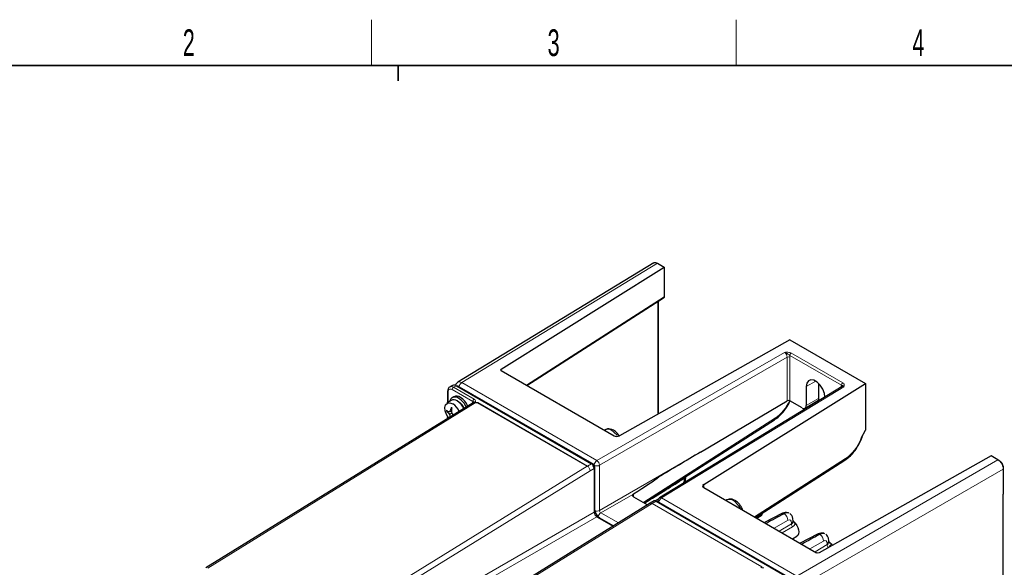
# Paper-space layout 'Blatt2' of a CAD drawing. Header units: millimetres. Extents: x 5 to 418, y 2 to 292.
# Tile 46 of 76: x 75 to 204, y 217 to 288. Entities that reach past the tile are written whole.
import ezdxf

# ---------------------------------------------------------------- set-up
doc = ezdxf.new("R2010")
doc.units = ezdxf.units.MM
doc.layers.add('SLD-0', color=7, linetype='Continuous')
doc.styles.add('SLDTEXTSTYLE0', font='TXT', dxfattribs={"width": 0.605})

psp = doc.layouts.new('Blatt2')

# ---------------------------------------------------------------- linework, layer by layer
at = {"color": 7, "linetype": 'Continuous', "lineweight": 25}
for p, q in [((158.45, 256.66), (132.81, 241.05)), ((158.96, 256.62), (159.84, 256.1)), ((138.49, 242.78), (159.84, 256.1)), ((159.84, 256.1), (159.84, 252.25)), ((141.85, 240.64), (159.75, 252.09)), ((159.06, 236.92), (159.06, 251.64)), ((176.28, 246.61), (153.96, 234.05)), ((176.28, 246.61), (186.18, 240.9)), ((138.5, 242.57), (153.26, 234.05)), ((131.48, 239.88), (131.48, 238.36)), ((132.12, 240.64), (131.76, 240.44)), ((132.62, 240.59), (150.3, 230.39)), ((132.97, 240.47), (150.65, 230.27)), ((183.11, 240.49), (159.22, 225.92)), ((165, 227.68), (186.18, 240.9)), ((178.41, 240.49), (178.41, 237.99)), ((180.03, 240.9), (180.03, 238.94)), ((186.18, 240.9), (186.18, 234.78)), ((131.94, 238.67), (131.39, 238.29)), ((132.27, 239.15), (132.06, 239.03)), ((164.59, 231.9), (175.93, 238.6)), ((177.88, 237.68), (176.28, 238.61)), ((178.26, 237.65), (180.03, 238.69)), ((134.84, 238.37), (99.83, 216.74)), ((131.39, 237.33), (131.32, 237.29)), ((131.65, 237.19), (131.51, 237.08)), ((132, 237.21), (131.73, 237.17)), ((132, 237.47), (131.85, 237.43)), ((132.04, 236.99), (131.73, 236.82)), ((132.21, 236.85), (132.04, 236.64)), ((157.22, 225.24), (174.28, 236.15)), ((152.11, 234.83), (152, 234.77)), ((185.59, 233.71), (186.18, 234.78)), ((171.78, 223.36), (183.48, 230.84)), ((202.62, 231.41), (180.12, 218.74)), ((203.51, 230.9), (202.62, 231.41)), ((203.68, 230.8), (203.51, 230.9)), ((203.79, 230.72), (203.64, 230.8)), ((150.65, 229.78), (150.65, 224.06)), ((150.72, 230.14), (150.72, 224.43)), ((204.21, 229.88), (204.21, 229.67)), ((204.21, 229.67), (204.21, 226.41)), ((162.35, 228.52), (163.13, 229)), ((162.64, 228.54), (162.64, 228.58)), ((162.66, 228.67), (162.67, 228.7)), ((163.21, 229.07), (163.13, 229)), ((165.01, 227.27), (179.77, 218.74)), ((155.71, 226.37), (155.81, 226.46)), ((155.81, 226.05), (157.65, 224.99)), ((159.05, 225.74), (158.65, 225.54)), ((168.02, 225.65), (167.91, 225.59)), ((204.21, 138.99), (204.21, 226.41)), ((158, 225.21), (122.81, 203.47)), ((157.93, 225.16), (157.62, 225)), ((158.53, 225.51), (158, 225.21)), ((158.01, 225.21), (158, 225.2)), ((158.78, 225.49), (176.46, 215.28)), ((158.98, 225.5), (158.98, 225.37)), ((159.08, 225.37), (159.03, 225.34)), ((159.13, 225.37), (176.81, 215.16)), ((151, 223.45), (153.15, 222.21)), ((151.36, 223.32), (153.21, 222.25)), ((171.96, 223.26), (172.5, 223.59)), ((172.02, 223.22), (172.04, 223.29)), ((172.03, 223.26), (172.04, 223.29)), ((175.22, 223.86), (172.95, 222.68)), ((176.64, 220.55), (177.18, 220.89)), ((176.7, 220.51), (176.73, 220.58)), ((176.72, 220.56), (176.73, 220.58)), ((179.9, 221.16), (177.63, 219.98)), ((181.68, 219.88), (181.81, 219.69))]:
    psp.add_line(p, q, dxfattribs=at)
at = {"color": 7, "linetype": 'Continuous', "lineweight": 18}
for p, q in [((158.96, 256.62), (133.32, 241.01)), ((141.78, 240.68), (159.82, 252.21)), ((159, 236.89), (159, 251.61)), ((159.82, 252.21), (159.84, 252.25)), ((151, 230.8), (175.57, 244.96)), ((176.42, 244.88), (183.21, 240.96)), ((175.93, 244.34), (151.36, 230.18)), ((175.93, 238.6), (175.93, 244.34)), ((183.03, 240.65), (176.25, 244.57)), ((176.28, 244.34), (176.28, 238.61)), ((138.49, 242.78), (138.49, 242.58)), ((133.32, 241.01), (151, 230.8)), ((178.41, 240.49), (179.66, 241.18)), ((131.56, 239.78), (131.56, 238.41)), ((134.77, 238.53), (132.09, 240.08)), ((132.62, 240.59), (132.26, 240.39)), ((132.26, 240.39), (134.95, 238.84)), ((132.9, 240.43), (132.97, 240.47)), ((183.36, 240.46), (159.48, 225.9)), ((183, 240.46), (183.03, 240.44)), ((183, 240.42), (183, 240.46)), ((178.41, 237.99), (180.03, 238.94)), ((135.1, 238.34), (100.08, 216.72)), ((134.77, 238.32), (134.74, 238.34)), ((134.74, 238.3), (134.74, 238.34)), ((135.4, 238.38), (135.41, 238.38)), ((149.76, 230.08), (135.4, 238.37)), ((135.41, 238.38), (149.77, 230.08)), ((157.15, 225.35), (174.38, 236.37)), ((151.36, 224.26), (164.59, 231.9)), ((171.64, 223.44), (183.57, 231.06)), ((177.17, 215.69), (203.51, 230.9)), ((114.57, 208.35), (149.76, 230.08)), ((150.12, 229.47), (114.94, 207.74)), ((149.77, 230.08), (150.3, 230.39)), ((150.65, 229.78), (150.12, 229.47)), ((150.51, 230.18), (150.65, 230.27)), ((150.58, 230.06), (150.72, 230.14)), ((151.36, 230.18), (151.36, 224.26)), ((204.21, 229.67), (177.87, 214.47)), ((162.43, 228.26), (162.43, 228.41)), ((165, 227.68), (165, 227.27)), ((155.71, 226.37), (151.53, 223.96)), ((155.81, 226.46), (155.81, 226.05)), ((159.48, 225.9), (177.17, 215.69)), ((158.25, 225.18), (123.06, 203.45)), ((150.65, 224.39), (150.72, 224.43)), ((157.14, 225.28), (157.15, 225.35)), ((158.78, 225.49), (158.25, 225.19)), ((158.25, 225.19), (172.62, 216.89)), ((172.61, 216.89), (158.25, 225.18)), ((158.98, 225.48), (158.89, 225.43)), ((159.06, 225.33), (159.13, 225.37)), ((114.94, 203.45), (150.65, 224.06)), ((151, 223.45), (115.29, 202.83)), ((151.29, 223.28), (151.36, 223.32)), ((151.53, 223.96), (153.83, 222.63)), ((175.98, 222.97), (174.22, 221.95)), ((173.16, 222.56), (173.18, 222.57)), ((173.18, 222.57), (173.16, 222.56)), ((174.89, 221.56), (176.49, 222.51)), ((176.61, 222.12), (175.28, 221.34)), ((176.49, 222.51), (176.49, 222.66)), ((177.84, 219.86), (177.86, 219.87)), ((177.86, 219.87), (177.84, 219.86)), ((180.67, 220.26), (178.9, 219.24)), ((179.58, 218.86), (181.17, 219.8)), ((181.3, 219.42), (180.74, 219.09)), ((181.17, 219.8), (181.17, 219.96))]:
    psp.add_line(p, q, dxfattribs=at)
at = {"color": 7, "linetype": 'Continuous', "lineweight": 25, "flags": 128}
for points in [[(159.84, 252.25), (159.84, 252.23), (159.84, 252.22), (159.84, 252.2)], [(180.87, 239.12), (180.8, 239.59), (180.58, 240.15), (180.26, 240.65), (179.85, 241.05), (179.43, 241.3), (179.03, 241.36), (178.7, 241.23), (178.48, 240.93), (178.41, 240.49)], [(180.03, 238.94), (180.03, 238.83), (180.03, 238.75), (180.03, 238.7), (180.03, 238.69)], [(131.6, 236.36), (131.32, 236.81), (131.15, 237.3), (131.12, 237.75), (131.22, 238.11), (131.45, 238.33), (131.77, 238.37), (132.14, 238.24)], [(176.99, 222.59), (177.17, 222.32), (177.31, 222.03), (177.4, 221.73), (177.43, 221.45), (177.4, 221.21), (177.31, 221.01), (177.18, 220.89)]]:
    psp.add_lwpolyline(points, dxfattribs=at)
at = {"color": 7, "linetype": 'Continuous', "lineweight": 18, "flags": 128}
for points in [[(169.8, 224.5), (169.75, 224.6), (169.44, 225.06), (169.06, 225.43), (168.66, 225.65), (168.29, 225.72), (168.02, 225.65)], [(172.02, 223.22), (172.03, 223.25), (172.03, 223.26)], [(176.7, 220.52), (176.71, 220.55), (176.72, 220.56)]]:
    psp.add_lwpolyline(points, dxfattribs=at)
at = {"color": 7, "linetype": 'Continuous', "lineweight": 18}
for centre, radius, start, end in [((159.06, 250.89), 1.53, 59.2409, 60.0908), ((176.63, 244.55), 0.385, 123.0873, 177.3573), ((176.1, 244), 0.385, 62.6483, 116.8793), ((133.75, 240.35), 0.784, 123.3921, 171.333), ((131.6, 239.89), 0.12, 184.0433, 247.2597), ((131.88, 239.83), 0.328, 50.7981, 189.2131), ((131.97, 239.99), 0.493, 53.7179, 115.1512), ((132.47, 240.07), 0.384, 122.6052, 177.3943), ((183.42, 240.64), 0.385, 123.0873, 177.3573), ((135.16, 238.52), 0.384, 122.6052, 177.3943), ((174.13, 236.34), 0.245, 307.7096, 6.7847), ((152.46, 234.09), 0.825, 52.967, 114.7781), ((151.63, 232.64), 2.48, 32.3988, 57.8273), ((151.43, 230.14), 0.784, 123.3896, 171.3947), ((150.57, 230.14), 0.788, 3.3023, 56.6405), ((183.33, 231.04), 0.245, 307.7096, 6.7847), ((149.92, 229.82), 0.309, 120.1718, 121.5035), ((151.01, 230.88), 0.784, 248.5897, 296.5757), ((162.71, 228.43), 0.283, 142.9347, 183.8156), ((162.26, 228.6), 0.38, 296.5408, 351.0659), ((163.09, 228.51), 0.454, 158.5716, 177.6116), ((159.91, 225.25), 0.784, 123.3921, 171.333), ((159.33, 225.7), 0.25, 54.3598, 116.0616), ((151.01, 224.96), 0.778, 250.1157, 296.8044), ((158.41, 224.92), 0.309, 120.1718, 121.5035), ((159.19, 225.5), 0.203, 181.7506, 228.3607), ((151.97, 223.3), 0.787, 123.4865, 169.5918), ((175.35, 223.56), 0.332, 60.5444, 114.2513), ((174.87, 222.94), 1.12, 1.5279, 54.4468), ((176.32, 223), 0.38, 296.5403, 351.0665), ((177.2, 222.53), 0.713, 181.6192, 214.462), ((177.06, 222.99), 0.371, 187.0625, 254.3861), ((177.08, 222.98), 0.403, 194.8155, 258.3442), ((177.06, 223.09), 0.39, 212.1599, 234.7293), ((180.04, 220.85), 0.332, 60.5444, 114.2514), ((179.55, 220.23), 1.12, 1.528, 54.4468), ((181, 220.3), 0.38, 296.5404, 351.0664), ((181.88, 219.82), 0.713, 181.6191, 214.462), ((181.76, 220.28), 0.403, 194.8155, 258.3443), ((181.74, 220.28), 0.371, 187.0625, 254.3861), ((181.74, 220.38), 0.39, 212.16, 234.7292)]:
    psp.add_arc(centre, radius, start, end, dxfattribs=at)
at = {"color": 7, "linetype": 'Continuous', "lineweight": 25}
for centre, radius, start, end in [((132.32, 240.18), 0.503, 54.3846, 114.3053), ((132.78, 240.18), 0.349, 56.9523, 97.2195), ((132.46, 238.37), 0.746, 50.2049, 167.9506), ((132.29, 238.06), 0.702, 52.1057, 119.9139), ((132.64, 238.39), 0.842, 52.8551, 115.8348), ((131.49, 236.69), 2.29, 23.332, 57.3908), ((132.05, 237.02), 1.71, 20.7665, 62.6638), ((131.52, 236.71), 2.64, 24.3283, 57.5073), ((131.73, 236.83), 2.64, 24.4736, 57.5116), ((132.83, 238.94), 2.15, 225.3406, 232.2811), ((133.61, 237.35), 2.3, 178.5687, 181.4313), ((132.68, 238.34), 1.73, 217.6226, 227.2816), ((132.49, 240.12), 3.04, 251.2999, 255.6721), ((133.96, 236.36), 2.36, 153.1866, 160.0394), ((134.72, 236.85), 2.93, 161.969, 168.7564), ((133.98, 241.18), 3.98, 239.177, 240.8283), ((137.65, 236.73), 5.7, 170.1173, 173.7462), ((136.64, 237.88), 4.69, 186.464, 190.859), ((130.94, 236.36), 2.23, 22.7104, 57.2841), ((133.57, 238.63), 2.58, 217.0015, 224.5759), ((134.22, 237.5), 2.58, 195.4279, 202.9965), ((135.1, 240.54), 4.69, 229.1407, 233.537), ((149.88, 229.74), 0.768, 2.6049, 57.3945), ((150.57, 230.14), 0.154, 2.6021, 57.3973), ((159.48, 225.5), 0.5, 121.3726, 180), ((152.1, 224.49), 1.38, 182.6062, 237.3938), ((158.63, 225.28), 0.251, 54.3831, 114.3067), ((159.11, 225.33), 0.0503, 54.3905, 114.2938), ((151.42, 224.09), 0.768, 182.606, 237.3945), ((172.17, 224.06), 0.57, 305.7165, 351.3629), ((175.53, 221.42), 1.87, 40.048, 45.8227), ((175.41, 221.32), 2.03, 38.5809, 40.0884), ((180.21, 218.72), 1.87, 40.048, 45.8227), ((180.09, 218.62), 2.03, 38.5808, 40.0885)]:
    psp.add_arc(centre, radius, start, end, dxfattribs=at)
at = {"color": 7, "linetype": 'Continuous', "lineweight": 18}
for centre, major_axis, ratio, start_param, end_param in [((159.64, 252.31), (-0.085, 0.239), 0.679723, 3.297873, 4.056846), ((175.57, 244.55), (-0.25, 0.433), 0.5856, 3.926922, 5.497527), ((175.75, 244.65), (-0.375, 0.65), 0.577492, 3.927156, 4.276308), ((133.32, 240.19), (-0.51, 0.86), 0.57733, 5.491249, 6.289896), ((183.53, 240.16), (-0.375, 0.65), 0.577271, 0.43622, 0.785372), ((183.36, 240.05), (-0.245, 0.436), 0.576856, 5.504852, 6.303936), ((135.27, 238.03), (-0.375, 0.65), 0.577381, 0.433669, 0.786089), ((174.31, 239.19), (1.68, 3.07), 0.562074, 3.940667, 4.835534), ((135.09, 237.93), (-0.243, 0.437), 0.587338, 5.508143, 6.310317), ((183.51, 233.88), (1.68, 3.07), 0.562074, 3.940667, 4.958399), ((149.77, 229.68), (-0.26, 0.427), 0.562073, 3.914355, 5.485152), ((149.77, 229.68), (-0.253, 0.431), 0.572322, 3.922783, 5.49358), ((161.92, 227.95), (0.361, 0.658), 0.562074, 4.818339, 5.485284), ((151.54, 224.16), (-0.125, 0.217), 0.610954, 0.785584, 2.356177), ((157.2, 222.94), (1.44, 2.63), 0.562074, 0.799075, 0.829441), ((158.26, 224.78), (-0.26, 0.427), 0.562073, 5.485152, 6.287326), ((158.26, 224.78), (-0.253, 0.431), 0.572322, 5.49358, 6.273879), ((175.97, 222.35), (0.361, 0.658), 0.562074, 5.485284, 7.0299), ((180.65, 219.64), (0.361, 0.658), 0.562074, 5.485284, 7.0299)]:
    psp.add_ellipse(centre, major_axis=major_axis, ratio=ratio, start_param=start_param, end_param=end_param, dxfattribs=at)
at = {"color": 7, "linetype": 'Continuous', "lineweight": 25}
for centre, major_axis, ratio, start_param, end_param in [((138.67, 242.68), (0.25, 0.003), 0.584984, 2.375482, 3.920098), ((176.1, 238.5), (0.25, 0.006), 0.592198, 0.771607, 2.328118), ((177.88, 238.29), (-0.375, 0.65), 0.577645, 2.356238, 3.927491), ((153.62, 234.26), (0.5, 0.006), 0.584984, 3.920098, 5.464715), ((164.77, 231.8), (15.07, 8.9), 0.010158, 1.576731, 1.947566), ((155.17, 226.26), (4.25, 2.66), 0.034487, 4.839873, 5.890755), ((165.36, 227.48), (0.5, 0.006), 0.584984, 2.375482, 3.920098), ((156.17, 226.26), (0.5, 0.006), 0.585475, 2.724271, 3.919643), ((173.16, 221.95), (20.26, 11.09), 0.023269, 1.441753, 1.557373), ((177.85, 219.25), (20.26, 11.09), 0.023269, 1.441753, 1.557373), ((179.95, 218.85), (0.25, 0.003), 0.584984, 3.920098, 5.464715)]:
    psp.add_ellipse(centre, major_axis=major_axis, ratio=ratio, start_param=start_param, end_param=end_param, dxfattribs=at)
for points in [[(158.46, 256.66), (158.52, 256.7), (158.6, 256.72), (158.69, 256.71)], [(158.69, 256.71), (158.77, 256.7), (158.87, 256.67), (158.96, 256.62)], [(203.51, 230.9), (203.6, 230.84), (203.69, 230.77), (203.78, 230.68)], [(203.78, 230.68), (203.86, 230.59), (203.94, 230.48), (204.01, 230.37)], [(204.01, 230.37), (204.07, 230.26), (204.12, 230.14), (204.16, 230.02)], [(204.16, 230.02), (204.19, 229.9), (204.21, 229.78), (204.21, 229.67)]]:
    psp.add_open_spline(points, degree=3, dxfattribs=at)
for points, knots in [([(159.75, 252.09), (159.76, 252.1), (159.81, 252.12), (159.83, 252.17), (159.85, 252.2)], [0, 0, 0, 0, 0.290862, 1, 1, 1, 1]), ([(159.84, 252.2), (159.84, 252.2), (159.84, 252.19), (159.84, 252.18), (159.84, 252.18), (159.84, 252.18)], [0, 0, 0, 0, 0.414217, 0.908047, 1, 1, 1, 1]), ([(132.8, 241.04), (132.74, 240.99), (132.61, 240.89), (132.52, 240.74), (132.5, 240.64), (132.5, 240.63)], [0, 0, 0, 0, 0.454917, 0.930971, 1, 1, 1, 1]), ([(131.77, 240.43), (131.76, 240.43), (131.68, 240.4), (131.57, 240.26), (131.49, 240.07), (131.49, 239.93), (131.48, 239.88)], [0, 0, 0, 0, 0.0337673, 0.4009118, 0.7601444, 1, 1, 1, 1]), ([(174.28, 236.15), (174.39, 236.22), (174.68, 236.42), (175.14, 236.84), (175.64, 237.43), (176.03, 238.02), (176.22, 238.43), (176.3, 238.59)], [0, 0, 0, 0, 0.126762, 0.364277, 0.6009, 0.836713, 1, 1, 1, 1]), ([(135.17, 238.34), (135.15, 238.34), (135.12, 238.34), (135.1, 238.34), (135.1, 238.34)], [0, 0, 0, 0, 0.956906, 1, 1, 1, 1]), ([(135.4, 238.37), (135.4, 238.37), (135.4, 238.37), (135.38, 238.36), (135.32, 238.35), (135.24, 238.34), (135.18, 238.34), (135.17, 238.34)], [0, 0, 0, 0, 0.0167354, 0.0555218, 0.2177282, 0.8626119, 1, 1, 1, 1]), ([(135.4, 238.37), (135.4, 238.37), (135.4, 238.37), (135.4, 238.37), (135.41, 238.38)], [0, 0, 0, 0, 0.71827, 1, 1, 1, 1]), ([(131.48, 236.62), (131.48, 236.61), (131.48, 236.56), (131.46, 236.44), (131.43, 236.32), (131.4, 236.24), (131.4, 236.24)], [0, 0, 0, 0, 0.100509, 0.455197, 0.97179, 1, 1, 1, 1]), ([(153.2, 234.76), (153.12, 234.81), (152.92, 234.91), (152.59, 234.96), (152.28, 234.94), (152.16, 234.84), (152.13, 234.82)], [0, 0, 0, 0, 0.22803, 0.575519, 0.901219, 1, 1, 1, 1]), ([(153.93, 234.01), (153.89, 234.08), (153.76, 234.3), (153.5, 234.56), (153.28, 234.71), (153.2, 234.76)], [0, 0, 0, 0, 0.223193, 0.696376, 1, 1, 1, 1]), ([(183.48, 230.84), (183.58, 230.91), (183.87, 231.11), (184.33, 231.53), (184.83, 232.12), (185.26, 232.79), (185.61, 233.47), (185.76, 233.92), (185.82, 234.13)], [0, 0, 0, 0, 0.099422, 0.285709, 0.471297, 0.656249, 0.841036, 1, 1, 1, 1]), ([(203.79, 230.72), (203.81, 230.7), (203.89, 230.64), (204.01, 230.49), (204.13, 230.26), (204.2, 230.05), (204.21, 229.93), (204.21, 229.88)], [0, 0, 0, 0, 0.087803, 0.333725, 0.579142, 0.824376, 1, 1, 1, 1]), ([(162.51, 227.93), (162.52, 227.94), (162.6, 228.1), (162.63, 228.32), (162.64, 228.51), (162.64, 228.56)], [0, 0, 0, 0, 0.075871, 0.779596, 1, 1, 1, 1]), ([(162.64, 228.56), (162.64, 228.58), (162.64, 228.62), (162.66, 228.67), (162.68, 228.7)], [0, 0, 0, 0, 0.415189, 1, 1, 1, 1]), ([(170.08, 224.34), (170.07, 224.37), (170.02, 224.56), (169.83, 224.89), (169.5, 225.3), (169.12, 225.6), (168.72, 225.76), (168.34, 225.78), (168.13, 225.69), (168.03, 225.65)], [0, 0, 0, 0, 0.030583, 0.204694, 0.380394, 0.560631, 0.72307, 0.871491, 1, 1, 1, 1]), ([(176.15, 223.92), (176.11, 223.94), (175.95, 224.02), (175.65, 224.01), (175.38, 223.94), (175.24, 223.87), (175.22, 223.86)], [0, 0, 0, 0, 0.144504, 0.526666, 0.903958, 1, 1, 1, 1]), ([(176.15, 223.92), (176.12, 223.94), (176, 224), (175.77, 223.96), (175.58, 223.88), (175.52, 223.85)], [0, 0, 0, 0, 0.192323, 0.703096, 1, 1, 1, 1]), ([(176.69, 222.96), (176.69, 223.06), (176.67, 223.29), (176.55, 223.61), (176.37, 223.77), (176.29, 223.85)], [0, 0, 0, 0, 0.300485, 0.679221, 1, 1, 1, 1]), ([(176.73, 222.88), (176.72, 222.89), (176.7, 222.92), (176.69, 222.96), (176.69, 222.96), (176.69, 222.96)], [0, 0, 0, 0, 0.245352, 0.778822, 1, 1, 1, 1]), ([(180.83, 221.22), (180.79, 221.24), (180.64, 221.32), (180.33, 221.31), (180.07, 221.24), (179.93, 221.17), (179.9, 221.16)], [0, 0, 0, 0, 0.144503, 0.526666, 0.903958, 1, 1, 1, 1]), ([(180.83, 221.22), (180.8, 221.23), (180.68, 221.3), (180.45, 221.26), (180.27, 221.17), (180.2, 221.14)], [0, 0, 0, 0, 0.192323, 0.703096, 1, 1, 1, 1]), ([(181.38, 220.25), (181.37, 220.35), (181.36, 220.58), (181.23, 220.91), (181.06, 221.07), (180.98, 221.15)], [0, 0, 0, 0, 0.300485, 0.679221, 1, 1, 1, 1]), ([(181.41, 220.18), (181.41, 220.19), (181.38, 220.22), (181.38, 220.26), (181.38, 220.26), (181.38, 220.26)], [0, 0, 0, 0, 0.245352, 0.778822, 1, 1, 1, 1]), ([(172.56, 216.75), (172.56, 216.77), (172.56, 216.79), (172.57, 216.83), (172.58, 216.85), (172.59, 216.87), (172.6, 216.88), (172.6, 216.89), (172.61, 216.89), (172.61, 216.89), (172.61, 216.89)], [0, 0, 0, 0, 0.3005185, 0.5605879, 0.732872, 0.8406008, 0.9075679, 0.9749302, 0.9929727, 1, 1, 1, 1]), ([(172.62, 216.89), (172.62, 216.89), (172.61, 216.89), (172.61, 216.89), (172.61, 216.89)], [0, 0, 0, 0, 0.28173, 1, 1, 1, 1])]:
    psp.add_open_spline(points, degree=3, knots=knots, dxfattribs=at)
at = {"color": 7, "linetype": 'Continuous', "lineweight": 18}
for points, knots in [([(176.42, 244.88), (176.37, 244.91), (176.31, 244.93), (176.17, 244.96), (176.09, 244.97), (175.87, 244.99), (175.72, 244.97), (175.57, 244.96)], [0, 0, 0, 0, 0.25, 0.25, 0.5, 0.5, 1, 1, 1, 1]), ([(176.25, 244.57), (176.2, 244.61), (176.15, 244.65), (176.04, 244.72), (175.98, 244.76), (175.87, 244.83), (175.81, 244.86), (175.69, 244.92), (175.63, 244.94), (175.57, 244.96)], [0, 0, 0, 0, 0.25, 0.25, 0.5, 0.5, 0.75, 0.75, 1, 1, 1, 1]), ([(183.03, 240.65), (183.08, 240.64), (183.11, 240.63), (183.16, 240.61), (183.18, 240.6), (183.22, 240.58), (183.25, 240.57), (183.3, 240.53), (183.33, 240.5), (183.36, 240.46)], [0, 0, 0, 0, 0.25, 0.25, 0.5, 0.5, 0.75, 0.75, 1, 1, 1, 1]), ([(183.21, 240.96), (183.26, 240.93), (183.3, 240.89), (183.36, 240.81), (183.38, 240.77), (183.41, 240.64), (183.38, 240.55), (183.36, 240.46)], [0, 0, 0, 0, 0.25, 0.25, 0.5, 0.5, 1, 1, 1, 1]), ([(135.17, 238.34), (135.17, 238.34), (135.16, 238.34), (135.14, 238.35), (135.11, 238.37), (135.09, 238.38), (135.06, 238.41), (135.02, 238.43), (134.96, 238.47), (134.91, 238.49), (134.85, 238.51), (134.8, 238.53), (134.77, 238.53)], [0, 0, 0, 0, 0.003256, 0.049979, 0.089151, 0.133285, 0.183187, 0.305265, 0.416678, 0.661793, 0.846256, 1, 1, 1, 1]), ([(134.95, 238.84), (134.99, 238.81), (135.08, 238.75), (135.13, 238.63), (135.14, 238.55), (135.14, 238.5), (135.14, 238.46), (135.14, 238.42), (135.14, 238.4), (135.15, 238.39), (135.17, 238.38), (135.2, 238.37), (135.28, 238.37), (135.35, 238.37), (135.4, 238.38)], [0, 0, 0, 0, 0.19133, 0.381735, 0.540749, 0.579528, 0.653772, 0.723844, 0.747756, 0.766339, 0.781968, 0.801913, 0.873216, 1, 1, 1, 1]), ([(131.56, 236.52), (131.54, 236.47), (131.5, 236.39), (131.45, 236.3), (131.43, 236.26)], [0, 0, 0, 0, 0.52275, 1, 1, 1, 1]), ([(162.43, 228.41), (161.64, 227.92), (159.92, 226.85), (158.2, 225.78), (157.27, 225.21)], [0, 0, 0, 0, 0.459833, 1, 1, 1, 1]), ([(162.63, 228.53), (162.62, 228.52), (162.6, 228.51), (162.54, 228.48), (162.49, 228.45), (162.43, 228.41)], [0, 0, 0, 0, 0.5, 0.5, 1, 1, 1, 1]), ([(176.49, 222.51), (176.52, 222.52), (176.54, 222.54), (176.59, 222.6), (176.61, 222.63), (176.66, 222.73), (176.68, 222.8), (176.69, 222.88)], [0, 0, 0, 0, 0.25, 0.25, 0.5, 0.5, 1, 1, 1, 1]), ([(176.99, 222.59), (176.96, 222.49), (176.91, 222.4), (176.78, 222.24), (176.7, 222.17), (176.61, 222.12)], [0, 0, 0, 0, 0.5, 0.5, 1, 1, 1, 1]), ([(181.17, 219.8), (181.2, 219.82), (181.23, 219.84), (181.27, 219.89), (181.29, 219.93), (181.34, 220.02), (181.36, 220.1), (181.37, 220.17)], [0, 0, 0, 0, 0.25, 0.25, 0.5, 0.5, 1, 1, 1, 1]), ([(181.68, 219.88), (181.64, 219.79), (181.59, 219.7), (181.46, 219.54), (181.38, 219.47), (181.3, 219.42)], [0, 0, 0, 0, 0.5, 0.5, 1, 1, 1, 1]), ([(172.62, 216.89), (172.62, 216.87), (172.61, 216.82), (172.61, 216.78), (172.63, 216.76), (172.64, 216.75), (172.66, 216.74), (172.7, 216.74), (172.76, 216.74), (172.83, 216.74), (172.86, 216.74), (172.88, 216.74)], [0, 0, 0, 0, 0.288485, 0.443743, 0.487173, 0.521206, 0.561668, 0.613735, 0.766314, 0.927978, 1, 1, 1, 1])]:
    psp.add_open_spline(points, degree=3, knots=knots, dxfattribs=at)
for points in [[(162.64, 228.54), (162.64, 228.53), (162.63, 228.53), (162.63, 228.53)], [(176.69, 222.88), (176.69, 222.9), (176.69, 222.92), (176.69, 222.94)], [(181.37, 220.17), (181.37, 220.2), (181.37, 220.22), (181.38, 220.24)]]:
    psp.add_open_spline(points, degree=3, dxfattribs=at)
at = {"layer": 'SLD-0', "lineweight": 18}
for p, q in [((121.5, 282.5), (121.5, 288.5)), ((169.25, 282.5), (169.25, 288.5))]:
    psp.add_line(p, q, dxfattribs=at)
at = {"layer": 'SLD-0', "lineweight": 35}
psp.add_line((408, 282.5), (26, 282.5), dxfattribs=at)
at = {"layer": 'SLD-0'}
for p, q in [((125, 280.5), (125, 282.5)), ((125, 282.5), (125, 280.5))]:
    psp.add_line(p, q, dxfattribs=at)

# ---------------------------------------------------------------- texts
at = {"layer": 'SLD-0', "char_height": 3.5, "attachment_point": 2, "style": 'SLDTEXTSTYLE0'}
for s, insert in [('2', (97.6, 287.24)), ('3', (145.35, 287.24)), ('4', (193.1, 287.24))]:
    psp.add_mtext(s, dxfattribs=dict(at, insert=insert))

doc.saveas('drawing.dxf')
